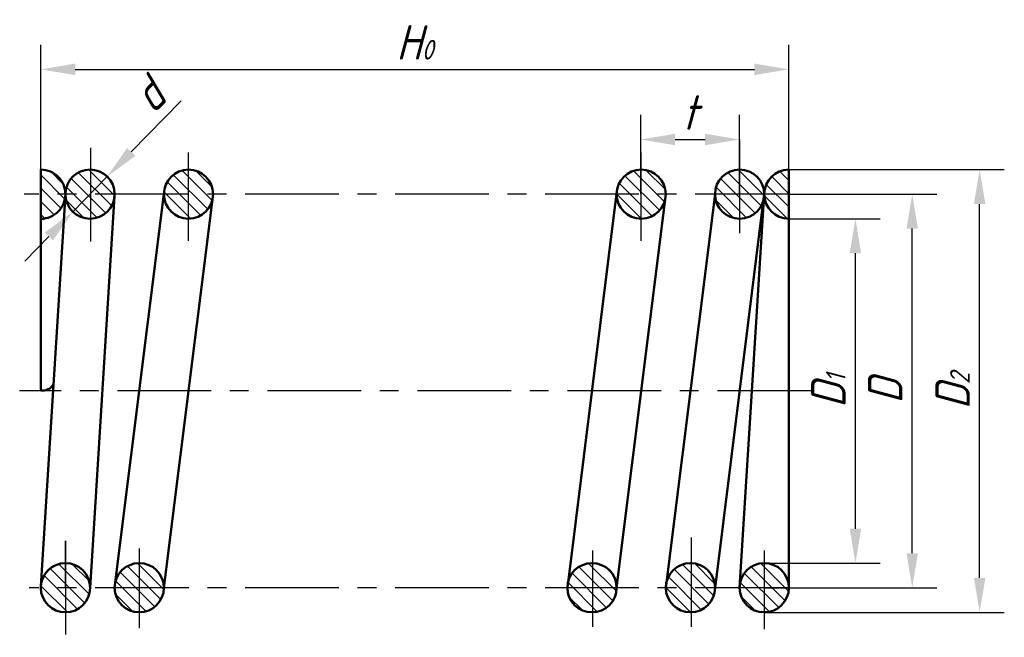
# Model space of a CAD drawing. Header units: millimetres. Extents: x 108 to 208, y 151 to 213.
import ezdxf

# ---------------------------------------------------------------- set-up
doc = ezdxf.new("R2010")
doc.units = ezdxf.units.MM
doc.header["$LTSCALE"] = 0.3
doc.header["$PDMODE"] = 32
doc.header["$PDSIZE"] = 1
doc.linetypes.add('CENTER', pattern=[50.8, 31.75, -6.35, 6.35, -6.35])
doc.linetypes.add('CENTER2', pattern=[28.575, 19.05, -3.175, 3.175, -3.175])
for name, color, linetype in [('尺寸层', 221, 'Continuous'), ('答案', 1, 'Continuous'), ('细实线层', 7, 'Continuous')]:
    doc.layers.add(name, color=color, linetype=linetype)
doc.layers.add('点画线层', color=3, linetype='CENTER2', lineweight=25)
doc.styles.add('工程字体（斜）', font='gbeitc.shx', dxfattribs={"bigfont": 'gbcbig.shx'})
doc.dimstyles.new('gb35', dxfattribs={"dimtxt": 3.5, "dimasz": 3.5, "dimexe": 2.5, "dimexo": 0, "dimgap": 1, "dimtad": 1, "dimdsep": 46, "dimtxsty": '工程字体（斜）', "dimcen": 0, "dimadec": 0, "dimazin": 0, "dimtfac": 1, "dimtmove": 0, "dimatfit": 3, "dimfxl": 0, "dimarcsym": 0})
pattern_1 = [(135, (-109.8231, -193.05305), (-0.6735192, -0.6735192), [])]

# ---------------------------------------------------------------- blocks, each defined once
blk = doc.blocks.new('*D13')
at = {"layer": 'Defpoints', "color": 0, "ltscale": 0.5}
for p in [(185.82, 208.24), (109.82, 198.05), (185.82, 198.05)]:
    blk.add_point(p, dxfattribs=at)
at = {"layer": '尺寸层', "color": 0, "lineweight": -2, "ltscale": 0.5}
for p, q in [((109.82, 198.05), (109.82, 210.74)), ((185.82, 198.05), (185.82, 210.74)), ((113.32, 208.24), (182.32, 208.24))]:
    blk.add_line(p, q, dxfattribs=at)
at = {"layer": '尺寸层', "color": 0, "ltscale": 0.5}
for points in [[(113.32, 208.83), (113.32, 207.66), (109.82, 208.24)], [(182.32, 208.83), (182.32, 207.66), (185.82, 208.24)]]:
    blk.add_solid(points, dxfattribs=at)
at = {"layer": '尺寸层', "color": 0, "ltscale": 0.5, "insert": (147.82, 210.99), "char_height": 3.5, "attachment_point": 5, "style": '工程字体（斜）'}
blk.add_mtext('H{\\H0.5714x;0}', dxfattribs=at)
blk = doc.blocks.new('*D14')
at = {"layer": 'Defpoints', "color": 0, "ltscale": 0.5}
for p in [(180.82, 201.11), (170.77, 195.55), (180.82, 195.55)]:
    blk.add_point(p, dxfattribs=at)
at = {"layer": '尺寸层', "color": 0, "lineweight": -2, "ltscale": 0.5}
for p, q in [((170.77, 195.55), (170.77, 203.61)), ((180.82, 195.55), (180.82, 203.61)), ((174.27, 201.11), (177.32, 201.11))]:
    blk.add_line(p, q, dxfattribs=at)
at = {"layer": '尺寸层', "color": 0, "ltscale": 0.5}
for points in [[(174.27, 201.7), (174.27, 200.53), (170.77, 201.11)], [(177.32, 201.7), (177.32, 200.53), (180.82, 201.11)]]:
    blk.add_solid(points, dxfattribs=at)
at = {"layer": '尺寸层', "color": 0, "ltscale": 0.5, "insert": (175.79, 203.86), "char_height": 3.5, "attachment_point": 5, "style": '工程字体（斜）'}
blk.add_mtext('t', dxfattribs=at)
blk = doc.blocks.new('*D15')
at = {"layer": 'Defpoints', "color": 0, "ltscale": 0.5}
for p in [(116.57, 197.34), (113.08, 193.76)]:
    blk.add_point(p, dxfattribs=at)
at = {"layer": '尺寸层', "color": 0, "lineweight": -2, "ltscale": 0.5}
for p, q in [((124.07, 205.05), (119.01, 199.85)), ((113.08, 193.76), (116.57, 197.34)), ((110.64, 191.25), (108.2, 188.75))]:
    blk.add_line(p, q, dxfattribs=at)
at = {"layer": '尺寸层', "color": 0, "ltscale": 0.5}
for points in [[(118.59, 200.26), (119.43, 199.45), (116.57, 197.34)], [(110.22, 191.66), (111.06, 190.85), (113.08, 193.76)]]:
    blk.add_solid(points, dxfattribs=at)
at = {"layer": '尺寸层', "color": 0, "ltscale": 0.5, "insert": (120.79, 205.62), "char_height": 3.5, "attachment_point": 5, "rotation": 45.7694, "style": '工程字体（斜）'}
blk.add_mtext('d', dxfattribs=at)
blk = doc.blocks.new('*D16')
at = {"layer": 'Defpoints', "color": 0, "ltscale": 0.5}
for p in [(185.82, 193.05), (192.59, 193.05), (183.33, 158.05)]:
    blk.add_point(p, dxfattribs=at)
at = {"layer": '尺寸层', "color": 0, "lineweight": -2, "ltscale": 0.5}
for p, q in [((185.82, 193.05), (195.09, 193.05)), ((192.59, 161.55), (192.59, 189.55)), ((183.33, 158.05), (195.09, 158.05))]:
    blk.add_line(p, q, dxfattribs=at)
at = {"layer": '尺寸层', "color": 0, "ltscale": 0.5}
for points in [[(192, 189.55), (193.17, 189.55), (192.59, 193.05)], [(192, 161.55), (193.17, 161.55), (192.59, 158.05)]]:
    blk.add_solid(points, dxfattribs=at)
at = {"layer": '尺寸层', "color": 0, "ltscale": 0.5, "insert": (189.84, 175.55), "char_height": 3.5, "attachment_point": 5, "rotation": 90, "style": '工程字体（斜）'}
blk.add_mtext('D{\\H0.5714x;1}', dxfattribs=at)
blk = doc.blocks.new('*D17')
at = {"layer": 'Defpoints', "color": 0, "ltscale": 0.5}
for p in [(185.82, 195.55), (198.36, 195.55), (183.33, 155.55)]:
    blk.add_point(p, dxfattribs=at)
at = {"layer": '尺寸层', "color": 0, "lineweight": -2, "ltscale": 0.5}
for p, q in [((185.82, 195.55), (200.86, 195.55)), ((198.36, 159.05), (198.36, 192.05)), ((183.33, 155.55), (200.86, 155.55))]:
    blk.add_line(p, q, dxfattribs=at)
at = {"layer": '尺寸层', "color": 0, "ltscale": 0.5}
for points in [[(197.78, 192.05), (198.94, 192.05), (198.36, 195.55)], [(197.78, 159.05), (198.94, 159.05), (198.36, 155.55)]]:
    blk.add_solid(points, dxfattribs=at)
at = {"layer": '尺寸层', "color": 0, "ltscale": 0.5, "insert": (195.61, 175.55), "char_height": 3.5, "attachment_point": 5, "rotation": 90, "style": '工程字体（斜）'}
blk.add_mtext('D', dxfattribs=at)
blk = doc.blocks.new('*D18')
at = {"layer": 'Defpoints', "color": 0, "ltscale": 0.5}
for p in [(185.82, 198.05), (205.21, 198.05), (183.33, 153.05)]:
    blk.add_point(p, dxfattribs=at)
at = {"layer": '尺寸层', "color": 0, "lineweight": -2, "ltscale": 0.5}
for p, q in [((185.82, 198.05), (207.71, 198.05)), ((205.21, 156.55), (205.21, 194.55)), ((183.33, 153.05), (207.71, 153.05))]:
    blk.add_line(p, q, dxfattribs=at)
at = {"layer": '尺寸层', "color": 0, "ltscale": 0.5}
for points in [[(204.63, 194.55), (205.79, 194.55), (205.21, 198.05)], [(204.63, 156.55), (205.79, 156.55), (205.21, 153.05)]]:
    blk.add_solid(points, dxfattribs=at)
at = {"layer": '尺寸层', "color": 0, "ltscale": 0.5, "insert": (202.46, 175.55), "char_height": 3.5, "attachment_point": 5, "rotation": 90, "style": '工程字体（斜）'}
blk.add_mtext('D{\\H0.5714x;2}', dxfattribs=at)
blk = doc.blocks.new('df')
at = {"layer": '细实线层', "ltscale": 0.5}
h = blk.add_hatch(dxfattribs=at)
h.set_pattern_fill('ANSI31', scale=0.3, angle=90, style=0)
h.set_pattern_definition(pattern_1)
h.paths.add_polyline_path([(17.5, 2.5, 0.4159737), (14.985, 5), (14.985, 2.5)])
h.paths.add_polyline_path([(14.985, 2.5), (14.985, 0, 0.3447868), (17.423, 1.885), (17.5, 2.5)])
h.paths.add_polyline_path([(12.5, 2.5, 0.4124556), (14.985, 0), (14.985, 2.5)])
h.paths.add_polyline_path([(14.985, 2.5), (14.985, 5, 0.4124556), (12.5, 2.5)])
h.paths.add_polyline_path([(7.5, 2.5, 0.4068967), (5.063, 4.999), (5.063, 2.5)])
h.paths.add_polyline_path([(5.063, 0.001, 0.4068967), (7.5, 2.5), (5.063, 2.5)])
h.paths.add_polyline_path([(5.063, 4.999, 0.4215685), (2.5, 2.5), (5.063, 2.5)])
h.paths.add_polyline_path([(5.063, 2.5), (2.5, 2.5, 0.4215685), (5.063, 0.001)])
h.paths.add_polyline_path([(0, 2.5), (2.5, 2.5, 0.4142136), (0, 5)])
h.paths.add_polyline_path([(0, 2.5), (0, 0, 0.3780348), (2.48, 2.188), (2.5, 2.5)], flags=17)
h = blk.add_hatch(dxfattribs=at)
h.set_pattern_fill('ANSI31', scale=0.3, angle=90, style=0)
h.set_pattern_definition(pattern_1)
h.paths.add_polyline_path([(58.5, 2.5, 0.4084494), (60.951, 0), (60.951, 2.5)])
h.paths.add_polyline_path([(60.951, 5, 0.4084494), (58.5, 2.5), (60.951, 2.5)])
h.paths.add_polyline_path([(60.951, 5), (60.951, 2.5), (63.5, 2.5, 0.4200013)])
h.paths.add_polyline_path([(60.951, 2.5), (60.951, 0, 0.3486275), (63.423, 1.885), (63.5, 2.5)])
h.paths.add_polyline_path([(70.993, 2.5), (70.993, 5, 0.4133503), (68.5, 2.5)])
h.paths.add_polyline_path([(73.481, 2.5), (73.497, 2.629, 0.4000853), (70.993, 5), (70.993, 2.5)])
h.paths.add_polyline_path([(68.5, 2.5, 0.4133503), (70.993, 0), (70.993, 2.5)])
h.paths.add_polyline_path([(70.993, 2.5), (70.993, 0, 0.3298808), (73.389, 1.763), (73.481, 2.5)])
h.paths.add_polyline_path([(76, 5, 0.4142136), (73.5, 2.5), (76, 2.5)])
h.paths.add_polyline_path([(76, 2.5), (73.5, 2.5, 0.4142136), (76, 0)])
h.paths.add_polyline_path([(56.049, -35, 0.3488929), (53.576, -36.887), (53.5, -37.5), (56.049, -37.5)])
h.paths.add_polyline_path([(53.5, -37.5, 0.4200001), (56.049, -40), (56.049, -37.5)])
h.paths.add_polyline_path([(56.049, -35), (56.049, -37.5), (58.5, -37.5, 0.4084506)])
h.paths.add_polyline_path([(56.049, -37.5), (56.049, -40, 0.4084506), (58.5, -37.5)])
h.paths.add_polyline_path([(66.091, -37.5), (66.091, -35.002, 0.3533371), (63.577, -36.885), (63.5, -37.5)])
h.paths.add_polyline_path([(66.091, -39.998), (66.091, -37.5), (63.5, -37.5, 0.4249428)])
h.paths.add_polyline_path([(66.091, -37.5), (68.5, -37.5, 0.4035651), (66.091, -35.002)])
h.paths.add_polyline_path([(66.091, -39.998, 0.4035651), (68.5, -37.5), (66.091, -37.5)])
h.paths.add_polyline_path([(73.503, -35, 0.3784599), (71.019, -37.189), (71, -37.5), (73.503, -37.5)])
h.paths.add_polyline_path([(76, -37.5, 0.4138494), (73.503, -35), (73.503, -37.5)])
h.paths.add_polyline_path([(73.503, -40), (73.503, -37.5), (71, -37.5, 0.4145778)])
h.paths.add_polyline_path([(73.503, -40, 0.4138494), (76, -37.5), (73.503, -37.5)])
h = blk.add_hatch(dxfattribs=at)
h.set_pattern_fill('ANSI31', scale=0.3, angle=90, style=0)
h.set_pattern_definition(pattern_1)
h.paths.add_polyline_path([(12.5, -37.5, 0.4142136), (10, -35), (10, -37.5)])
h.paths.add_polyline_path([(10, -37.5), (10, -40, 0.4142136), (12.5, -37.5)])
h.paths.add_polyline_path([(7.5, -37.5, 0.4142136), (10, -40), (10, -37.5)])
h.paths.add_polyline_path([(10, -35, 0.3431078), (7.577, -36.885), (7.5, -37.5), (10, -37.5)])
h.paths.add_polyline_path([(5, -37.5, 0.4142136), (2.5, -35), (2.5, -37.5)])
h.paths.add_polyline_path([(2.5, -40, 0.4142136), (5, -37.5), (2.5, -37.5)])
h.paths.add_polyline_path([(0, -37.5, 0.4142136), (2.5, -40), (2.5, -37.5)])
h.paths.add_polyline_path([(2.5, -35, 0.4142136), (0, -37.5), (2.5, -37.5)])
at = {"layer": '点画线层', "color": 7, "linetype": 'CENTER'}
for p, q in [((70.993, 8.059), (70.993, -1.993)), ((5.063, 7.221), (5.063, -2.711)), ((14.985, 6.742), (14.985, -2.232)), ((60.951, 6.742), (60.951, -2.232)), ((76, 2.5), (-1.68, 2.5)), ((78.265, -17.5), (-2.15, -17.5)), ((2.5, -32.732), (2.5, -42.545)), ((66.091, -32.387), (66.091, -41.481)), ((10, -33.506), (10, -41.601)), ((56.049, -33.703), (56.049, -41.481)), ((73.503, -33.703), (73.503, -41.72)), ((76, -37.5), (-1.19, -37.5))]:
    blk.add_line(p, q, dxfattribs=at)
at = {"layer": '答案', "color": 7, "linetype": 'CENTER'}
for p, q in [((0, 5), (0, -17.459)), ((76, 5), (76, 0)), ((76, -17.5), (76, 2.5)), ((76, -17.5), (76, -37.5))]:
    blk.add_line(p, q, dxfattribs=at)
at = {"layer": '答案', "color": 7, "linetype": 'Continuous', "lineweight": 50}
for p, q in [((0, 5), (0, -17.459)), ((76, 5), (76, -37.5)), ((2.5, 2.5), (0.005, -37.344)), ((5, -37.5), (7.495, 2.344)), ((7.5, -37.5), (12.5, 2.5)), ((12.5, -37.5), (17.5, 2.5)), ((53.5, -37.5), (58.519, 2.809)), ((58.5, -37.5), (63.5, 2.5)), ((63.5, -37.5), (68.5, 2.5)), ((68.5, -37.5), (73.519, 2.809)), ((73.5, 2.5), (71, -37.5))]:
    blk.add_line(p, q, dxfattribs=at)
at = {"layer": '答案', "color": 7, "linetype": 'CENTER', "lineweight": -3}
blk.add_line((2.5, -37.5), (2.5, -32.732), dxfattribs=at)
at = {"layer": '答案', "color": 7, "lineweight": 50}
for centre in [(5, 2.5), (15, 2.5), (61, 2.5)]:
    blk.add_circle(centre, 2.5, dxfattribs=at)
at = {"layer": '答案', "color": 7, "linetype": 'Continuous', "lineweight": 50}
for centre in [(71, 2.5), (2.5, -37.5), (10, -37.5), (56, -37.5), (66, -37.5), (73.5, -37.5)]:
    blk.add_circle(centre, 2.5, dxfattribs=at)
at = {"layer": '答案', "color": 7, "linetype": 'CENTER', "lineweight": 50}
blk.add_arc((0, 2.5), 2.5, 270, 90, dxfattribs=at)
at = {"layer": '答案', "color": 7, "linetype": 'Continuous', "lineweight": 50}
for centre, radius, start, end in [((76, 2.5), 2.5, 90, 270), ((0.17, -16.226), 1.244, 262.14348, 332.29665)]:
    blk.add_arc(centre, radius, start, end, dxfattribs=at)
at = {"layer": '尺寸层', "color": 7, "ltscale": 0.5}
for base, p1, p2, text, picture, middle in [((76, 15.19), (0, 5), (76, 5), 'H{\\H0.5714x;0}', '*D13', (38, 17.94)), ((70.993, 8.059), (60.951, 2.5), (70.993, 2.5), 't', '*D14', (65.972, 10.809))]:
    dim = blk.add_linear_dim(base=base, p1=p1, p2=p2, text=text, dimstyle='gb35', dxfattribs=at)
    dim.commit()
    dim.dimension.update_dxf_attribs({"geometry": picture, "text_midpoint": middle, "insert": (-109.823, -193.053)})
dim = blk.add_diameter_dim_2p(p1=(3.256, 0.709), p2=(6.744, 4.291), text='d', dimstyle='gb35', dxfattribs=at)
dim.commit()
dim.dimension.update_dxf_attribs({"geometry": '*D15', "text_midpoint": (10.964, 12.569), "insert": (-109.823, -193.053)})
for base, p1, p2, text, picture, middle in [((95.388, 5), (73.503, -40), (76, 5), 'D{\\H0.5714x;2}', '*D18', (92.638, -17.5)), ((88.537, 2.5), (73.503, -37.5), (76, 2.5), 'D', '*D17', (85.787, -17.5)), ((82.765, 0), (73.503, -35), (76, 0), 'D{\\H0.5714x;1}', '*D16', (80.015, -17.5))]:
    dim = blk.add_linear_dim(base=base, p1=p1, p2=p2, angle=90, text=text, dimstyle='gb35', dxfattribs=at)
    dim.commit()
    dim.dimension.update_dxf_attribs({"geometry": picture, "text_midpoint": middle, "insert": (-109.823, -193.053)})

msp = doc.modelspace()

# ---------------------------------------------------------------- block references
at = {"layer": '细实线层'}
msp.add_blockref('df', (109.82, 193.05), dxfattribs=at)

doc.saveas('drawing.dxf')
